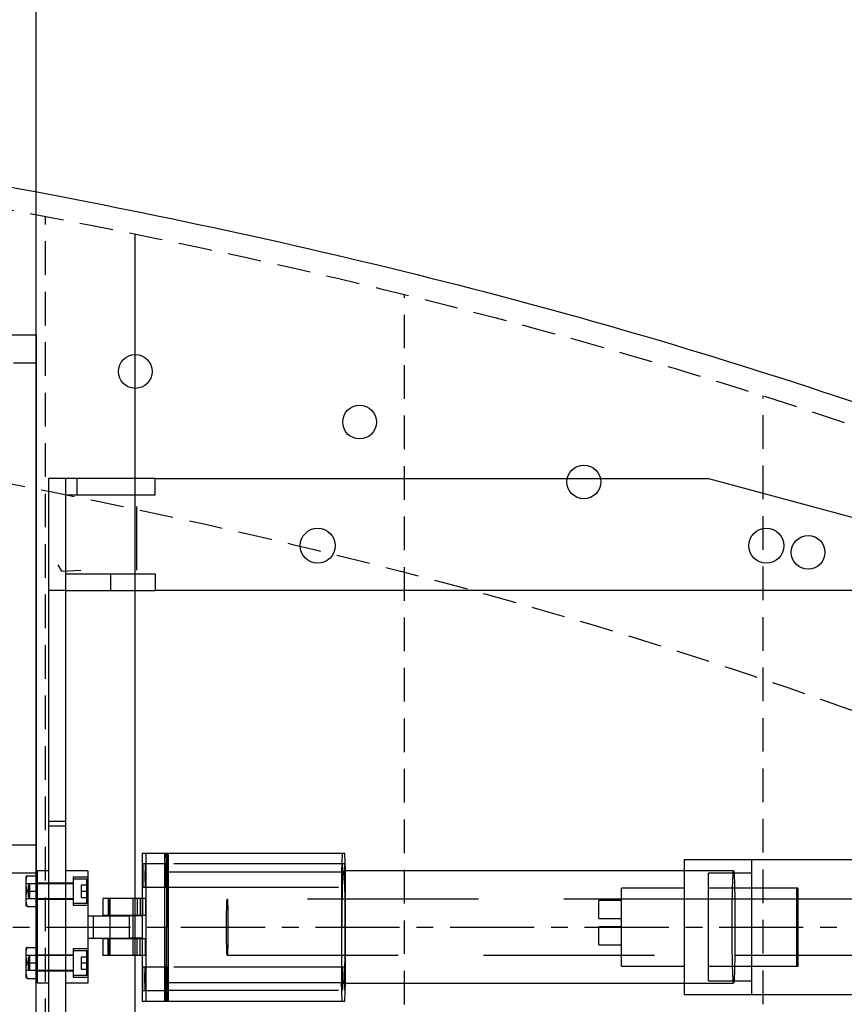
# Model space of a CAD drawing. Extents: x -184.4 to -118.8, y 116.3 to 158.3.
# Tile 4 of 16: x -162.2 to -153, y 125.6 to 136.5. Entities that reach past the tile are written whole.
import ezdxf

# ---------------------------------------------------------------- set-up
doc = ezdxf.new("R2010")
doc.units = 0
doc.header["$LTSCALE"] = 1.5
doc.header["$MEASUREMENT"] = 0
for name, pattern in [('CENTER', [2, 1.25, -0.25, 0.25, -0.25]), ('HIDDEN', [0.375, 0.25, -0.125]), ('SLDHIDDEN0', [1.905, 1.27, -0.635])]:
    doc.linetypes.add(name, pattern=pattern)
doc.layers.get('0').update_dxf_attribs({"linetype": 'CONTINUOUS'})
for name, color, linetype in [('HULL', 7, 'CONTINUOUS'), ('J_BOX_AFT', 171, 'CONTINUOUS'), ('STATION13', 90, 'CONTINUOUS'), ('TAIL', 140, 'CONTINUOUS')]:
    doc.layers.add(name, color=color, linetype=linetype)

msp = doc.modelspace()

# ---------------------------------------------------------------- linework, layer by layer
msp.add_xline((-162.053, 151.548), (0, 1))
at = {"layer": 'HULL', "color": 1, "linetype": 'HIDDEN'}
for p, q in [((-161.946, 118.515), (-161.946, 134.355)), ((-157.946, 119.385), (-157.946, 133.485)), ((-153.946, 120.515), (-153.946, 132.355))]:
    msp.add_line(p, q, dxfattribs=at)
at = {"layer": 'HULL', "color": 1, "linetype": 'CENTER', "ltscale": 0.5}
msp.add_line((-184.437, 126.435), (-141.138, 126.435), dxfattribs=at)
at = {"layer": 'HULL'}
for centre in [(-160.946, 132.627), (-158.446, 132.063), (-155.946, 131.396), (-153.446, 130.611)]:
    msp.add_circle(centre, 0.188, dxfattribs=at)
msp.add_open_spline([(-179.437, 136.547), (-178.949, 136.52), (-178.461, 136.491), (-175.806, 136.325), (-173.64, 136.154), (-169.316, 135.72), (-167.156, 135.47), (-163.359, 134.882), (-161.719, 134.583), (-158.458, 133.885), (-156.837, 133.482), (-153.634, 132.541), (-152.052, 132.004), (-149.922, 131.178), (-149.353, 130.947), (-148.788, 130.706)], degree=3, knots=[86.479217, 86.479217, 86.479217, 86.479217, 87.943917, 87.943917, 94.451676, 94.451676, 100.959435, 100.959435, 105.945501, 105.945501, 110.931566, 110.931566, 115.917632, 115.917632, 117.752109, 117.752109, 117.752109, 117.752109], dxfattribs=at)
at = {"layer": 'HULL', "linetype": 'HIDDEN'}
for points, knots in [([(-179.437, 136.297), (-177.605, 136.194), (-174.437, 135.98), (-169.94, 135.54), (-165.933, 135.054), (-161.927, 134.383), (-157.915, 133.522), (-153.9, 132.393), (-150.867, 131.301), (-149.172, 130.599), (-148.788, 130.435)], [86.493229, 86.493229, 86.493229, 86.493229, 91.998394, 96.017362, 100.048491, 104.104215, 108.197734, 112.354283, 116.605589, 117.858875, 117.858875, 117.858875, 117.858875]), ([(-173.136, 132.831), (-172.097, 132.736), (-171.057, 132.63), (-168.776, 132.377), (-167.544, 132.225), (-165.001, 131.857), (-163.68, 131.634), (-161.051, 131.127), (-159.752, 130.845), (-157.188, 130.202), (-155.919, 129.841), (-153.603, 129.091), (-152.547, 128.714), (-150.988, 128.103), (-150.475, 127.894), (-149.969, 127.677)], [93.08635, 93.08635, 93.08635, 93.08635, 96.275814, 96.275814, 100.099107, 100.099107, 104.254415, 104.254415, 108.409722, 108.409722, 112.56503, 112.56503, 116.105941, 116.105941, 117.858875, 117.858875, 117.858875, 117.858875])]:
    msp.add_open_spline(points, degree=3, knots=knots, dxfattribs=at)
at = {"layer": 'J_BOX_AFT'}
for p, q in [((-165.053, 133.036), (-162.053, 133.036)), ((-162.053, 133.036), (-162.053, 127.036)), ((-160.933, 131.124), (-160.933, 130.411)), ((-162.053, 130.463), (-162.053, 130.386)), ((-161.77, 130.4), (-161.553, 130.411)), ((-162.053, 127.036), (-165.053, 127.036))]:
    msp.add_line(p, q, dxfattribs=at)
at = {"layer": 'J_BOX_AFT', "linetype": 'HIDDEN'}
for p, q in [((-164.553, 132.724), (-162.053, 132.724)), ((-162.053, 127.348), (-164.553, 127.348))]:
    msp.add_line(p, q, dxfattribs=at)
at = {"layer": 'J_BOX_AFT', "color": 5}
msp.add_line((-161.808, 130.471), (-161.77, 130.4), dxfattribs=at)
at = {"layer": 'STATION13'}
msp.add_line((-160.946, 118.72), (-160.946, 134.158), dxfattribs=at)
at = {"layer": 'TAIL', "linetype": 'CONTINUOUS'}
for p, q in [((-161.912, 131.435), (-161.912, 127.558)), ((-161.724, 131.435), (-161.912, 131.435)), ((-161.724, 131.435), (-161.724, 127.558)), ((-161.224, 131.435), (-161.724, 131.435)), ((-160.724, 131.435), (-161.224, 131.435)), ((-160.724, 131.435), (-154.556, 131.435)), ((-160.724, 131.247), (-160.724, 131.435)), ((-154.556, 131.435), (-150.849, 130.435)), ((-161.224, 131.247), (-161.724, 131.247)), ((-160.724, 131.247), (-161.224, 131.247)), ((-161.724, 130.373), (-161.224, 130.373)), ((-161.224, 130.373), (-161.224, 130.185)), ((-161.224, 130.373), (-160.724, 130.373)), ((-160.724, 130.373), (-160.724, 130.185)), ((-161.724, 130.185), (-161.224, 130.185)), ((-161.224, 130.185), (-160.724, 130.185)), ((-152.224, 130.185), (-160.724, 130.185)), ((-161.724, 127.558), (-161.912, 127.558)), ((-161.912, 127.558), (-161.912, 125.312)), ((-161.724, 127.558), (-161.724, 125.312)), ((-161.411, 127.444), (-161.411, 127.444)), ((-160.87, 127.26), (-160.87, 126.753)), ((-160.87, 127.26), (-160.828, 127.26)), ((-160.828, 127.26), (-160.828, 125.61)), ((-160.828, 127.26), (-160.578, 127.26)), ((-160.599, 127.26), (-160.599, 126.435)), ((-160.578, 127.26), (-158.609, 127.26)), ((-160.578, 127.26), (-160.578, 125.61)), ((-158.604, 127.052), (-158.609, 127.26)), ((-154.827, 127.185), (-154.827, 127.06)), ((-154.077, 127.185), (-154.827, 127.185)), ((-154.077, 127.185), (-154.077, 126.747)), ((-154.077, 127.185), (-154.077, 126.747)), ((-152.827, 127.185), (-154.077, 127.185)), ((-162.167, 127.002), (-162.167, 126.668)), ((-162.152, 127.007), (-162.16, 127.007)), ((-162.152, 127.007), (-162.037, 127.007)), ((-162.037, 125.81), (-162.037, 127.06)), ((-161.912, 127.06), (-162.037, 127.06)), ((-161.474, 127.06), (-161.724, 127.06)), ((-161.474, 127.06), (-161.474, 125.81)), ((-160.578, 127.052), (-158.604, 127.052)), ((-160.578, 125.817), (-160.578, 127.052)), ((-154.276, 127.06), (-158.604, 127.06)), ((-158.604, 125.817), (-158.604, 127.052)), ((-162.152, 126.835), (-162.037, 126.835)), ((-161.236, 126.753), (-161.308, 126.753)), ((-161.308, 126.753), (-161.308, 126.565)), ((-161.236, 126.753), (-161.236, 126.565)), ((-160.892, 126.753), (-161.236, 126.753)), ((-160.892, 126.753), (-160.892, 126.565)), ((-160.832, 126.753), (-160.892, 126.753)), ((-160.832, 126.753), (-160.832, 126.565)), ((-151.924, 126.747), (-154.263, 126.747)), ((-162.152, 126.663), (-162.16, 126.663)), ((-162.152, 126.663), (-162.037, 126.663)), ((-162.152, 126.663), (-162.037, 126.663)), ((-161.474, 126.56), (-161.414, 126.56)), ((-161.414, 126.56), (-161.414, 126.31)), ((-161.414, 126.56), (-161.016, 126.56)), ((-161.236, 126.565), (-161.308, 126.565)), ((-160.892, 126.565), (-161.236, 126.565)), ((-161.016, 126.56), (-161.016, 126.31)), ((-160.865, 126.56), (-161.016, 126.56)), ((-160.832, 126.565), (-160.892, 126.565)), ((-160.87, 126.565), (-160.87, 126.56)), ((-160.865, 126.31), (-160.865, 126.56)), ((-160.62, 126.435), (-160.599, 126.435)), ((-160.599, 125.61), (-160.599, 126.435)), ((-160.578, 126.435), (-160.599, 126.435)), ((-161.474, 126.31), (-161.414, 126.31)), ((-161.414, 126.31), (-161.016, 126.31)), ((-161.236, 126.305), (-161.308, 126.305)), ((-161.308, 126.305), (-161.308, 126.117)), ((-161.236, 126.117), (-161.236, 126.305)), ((-160.892, 126.305), (-161.236, 126.305)), ((-160.865, 126.31), (-161.016, 126.31)), ((-160.892, 126.117), (-160.892, 126.305)), ((-160.832, 126.305), (-160.892, 126.305)), ((-160.87, 126.31), (-160.87, 126.305)), ((-160.832, 126.117), (-160.832, 126.305)), ((-162.167, 126.202), (-162.167, 125.868)), ((-162.152, 126.207), (-162.16, 126.207)), ((-162.152, 126.207), (-162.037, 126.207)), ((-161.236, 126.117), (-161.308, 126.117)), ((-160.892, 126.117), (-161.236, 126.117)), ((-160.832, 126.117), (-160.892, 126.117)), ((-160.87, 126.117), (-160.87, 125.61)), ((-154.263, 126.122), (-151.924, 126.122)), ((-154.077, 126.122), (-154.077, 125.685)), ((-154.077, 126.122), (-154.077, 125.685)), ((-162.152, 126.035), (-162.037, 126.035)), ((-162.152, 125.863), (-162.16, 125.863)), ((-162.152, 125.863), (-162.037, 125.863)), ((-162.152, 125.863), (-162.037, 125.863)), ((-161.912, 125.81), (-162.037, 125.81)), ((-161.474, 125.81), (-161.724, 125.81)), ((-160.578, 125.817), (-158.604, 125.817)), ((-158.609, 125.61), (-158.604, 125.817)), ((-158.604, 125.81), (-154.276, 125.81)), ((-154.827, 125.81), (-154.827, 125.685)), ((-154.827, 125.685), (-154.077, 125.685)), ((-154.077, 125.685), (-152.827, 125.685)), ((-160.87, 125.61), (-160.828, 125.61)), ((-160.828, 125.61), (-160.578, 125.61)), ((-160.578, 125.61), (-158.609, 125.61))]:
    msp.add_line(p, q, dxfattribs=at)
at = {"layer": 'TAIL', "linetype": 'SLDHIDDEN0'}
for p, q in [((-161.596, 131.247), (-161.596, 131.435)), ((-161.724, 130.185), (-161.912, 130.185)), ((-161.724, 127.613), (-161.912, 127.613)), ((-160.62, 127.26), (-160.62, 125.61)), ((-160.615, 127.26), (-160.62, 127.052)), ((-160.578, 127.052), (-160.584, 127.26)), ((-158.641, 127.26), (-158.646, 127.052)), ((-160.835, 127.14), (-160.864, 127.14)), ((-160.585, 127.14), (-160.835, 127.14)), ((-160.585, 127.138), (-160.614, 127.138)), ((-158.61, 127.138), (-160.585, 127.138)), ((-161.638, 126.991), (-161.638, 126.678)), ((-161.474, 126.991), (-161.638, 126.991)), ((-161.488, 126.97), (-161.638, 126.97)), ((-161.474, 126.956), (-161.488, 126.97)), ((-161.488, 126.835), (-161.488, 126.97)), ((-160.62, 127.052), (-160.62, 125.817)), ((-160.62, 127.052), (-160.578, 127.052)), ((-158.646, 127.052), (-158.646, 125.817)), ((-158.604, 127.06), (-158.625, 127.06)), ((-154.827, 127.06), (-154.827, 125.81)), ((-154.557, 126.435), (-154.557, 127.035)), ((-154.077, 127.035), (-154.557, 127.035)), ((-162.037, 126.917), (-162.167, 126.917)), ((-162.12, 126.917), (-162.138, 126.898)), ((-162.138, 126.835), (-162.138, 126.898)), ((-162.12, 126.835), (-162.12, 126.917)), ((-161.638, 126.917), (-162.12, 126.917)), ((-161.912, 126.923), (-162.037, 126.923)), ((-161.724, 126.923), (-161.912, 126.923)), ((-161.638, 126.923), (-161.724, 126.923)), ((-161.551, 126.905), (-161.474, 126.905)), ((-161.551, 126.905), (-161.551, 126.835)), ((-160.864, 126.88), (-160.835, 126.88)), ((-160.835, 126.88), (-160.585, 126.88)), ((-160.614, 126.881), (-160.585, 126.881)), ((-160.585, 126.881), (-158.61, 126.881)), ((-154.827, 126.87), (-155.527, 126.87)), ((-155.527, 126.519), (-155.527, 126.87)), ((-153.557, 126.87), (-154.557, 126.87)), ((-153.577, 126.87), (-154.077, 126.87)), ((-153.577, 126.87), (-153.577, 126)), ((-153.557, 126.435), (-153.557, 126.87)), ((-162.167, 126.753), (-162.037, 126.753)), ((-162.138, 126.771), (-162.138, 126.835)), ((-162.138, 126.771), (-162.12, 126.753)), ((-162.12, 126.753), (-162.12, 126.835)), ((-162.12, 126.753), (-161.638, 126.753)), ((-162.037, 126.746), (-161.912, 126.746)), ((-161.912, 126.746), (-161.724, 126.746)), ((-161.724, 126.746), (-161.638, 126.746)), ((-161.551, 126.835), (-161.474, 126.835)), ((-161.551, 126.835), (-161.551, 126.765)), ((-161.551, 126.765), (-161.474, 126.765)), ((-161.551, 126.765), (-161.474, 126.765)), ((-161.488, 126.7), (-161.488, 126.835)), ((-161.247, 126.753), (-161.247, 126.565)), ((-161.229, 126.753), (-161.229, 126.565)), ((-160.969, 126.565), (-160.969, 126.753)), ((-160.927, 126.753), (-160.927, 126.565)), ((-160.87, 126.753), (-160.87, 126.565)), ((-160.867, 126.753), (-160.867, 126.565)), ((-154.263, 126.747), (-159.921, 126.747)), ((-154.077, 126.747), (-154.077, 126.122)), ((-154.077, 126.747), (-154.077, 126.122)), ((-161.638, 126.7), (-161.488, 126.7)), ((-161.638, 126.678), (-161.474, 126.678)), ((-161.488, 126.7), (-161.474, 126.713)), ((-155.777, 126.65), (-155.777, 126.731)), ((-155.527, 126.731), (-155.777, 126.731)), ((-155.777, 126.531), (-155.777, 126.65)), ((-161.229, 126.56), (-161.229, 126.31)), ((-161.016, 126.56), (-161.016, 126.31)), ((-160.969, 126.31), (-160.969, 126.56)), ((-160.87, 126.56), (-160.87, 126.31)), ((-155.777, 126.531), (-155.527, 126.531)), ((-155.777, 126.356), (-155.777, 126.437)), ((-155.527, 126.437), (-155.777, 126.437)), ((-155.527, 126), (-155.527, 126.519)), ((-154.557, 125.835), (-154.557, 126.435)), ((-153.557, 126), (-153.557, 126.435)), ((-161.247, 126.117), (-161.247, 126.305)), ((-161.229, 126.305), (-161.229, 126.117)), ((-160.969, 126.117), (-160.969, 126.305)), ((-160.927, 126.117), (-160.927, 126.305)), ((-160.87, 126.305), (-160.87, 126.117)), ((-160.867, 126.117), (-160.867, 126.305)), ((-155.777, 126.237), (-155.777, 126.356)), ((-155.777, 126.237), (-155.527, 126.237)), ((-162.037, 126.117), (-162.167, 126.117)), ((-162.12, 126.117), (-162.138, 126.098)), ((-162.138, 126.035), (-162.138, 126.098)), ((-162.12, 126.035), (-162.12, 126.117)), ((-161.638, 126.117), (-162.12, 126.117)), ((-161.912, 126.123), (-162.037, 126.123)), ((-161.724, 126.123), (-161.912, 126.123)), ((-161.638, 126.123), (-161.724, 126.123)), ((-161.638, 126.191), (-161.638, 125.878)), ((-161.474, 126.191), (-161.638, 126.191)), ((-161.488, 126.17), (-161.638, 126.17)), ((-161.551, 126.105), (-161.474, 126.105)), ((-161.551, 126.105), (-161.551, 126.035)), ((-161.474, 126.156), (-161.488, 126.17)), ((-161.488, 126.035), (-161.488, 126.17)), ((-159.921, 126.122), (-154.263, 126.122)), ((-162.138, 125.971), (-162.138, 126.035)), ((-162.12, 125.953), (-162.12, 126.035)), ((-161.551, 126.035), (-161.474, 126.035)), ((-161.551, 126.035), (-161.551, 125.965)), ((-161.488, 125.9), (-161.488, 126.035)), ((-160.835, 125.99), (-160.864, 125.99)), ((-160.585, 125.99), (-160.835, 125.99)), ((-160.585, 125.988), (-160.614, 125.988)), ((-158.61, 125.988), (-160.585, 125.988)), ((-155.527, 126), (-154.827, 126)), ((-154.557, 126), (-153.557, 126)), ((-154.077, 126), (-153.577, 126)), ((-162.167, 125.953), (-162.037, 125.953)), ((-162.138, 125.971), (-162.12, 125.953)), ((-162.12, 125.953), (-161.638, 125.953)), ((-162.037, 125.946), (-161.912, 125.946)), ((-161.912, 125.946), (-161.724, 125.946)), ((-161.724, 125.946), (-161.638, 125.946)), ((-161.638, 125.9), (-161.488, 125.9)), ((-161.638, 125.878), (-161.474, 125.878)), ((-161.551, 125.965), (-161.474, 125.965)), ((-161.551, 125.965), (-161.474, 125.965)), ((-161.488, 125.9), (-161.474, 125.913)), ((-160.62, 125.817), (-160.578, 125.817)), ((-160.62, 125.817), (-160.615, 125.61)), ((-160.584, 125.61), (-160.578, 125.817)), ((-158.641, 125.61), (-158.646, 125.817)), ((-158.625, 125.81), (-158.604, 125.81)), ((-154.557, 125.835), (-154.077, 125.835)), ((-160.864, 125.73), (-160.835, 125.73)), ((-160.835, 125.73), (-160.585, 125.73)), ((-160.614, 125.731), (-160.585, 125.731)), ((-160.585, 125.731), (-158.61, 125.731))]:
    msp.add_line(p, q, dxfattribs=at)
at = {"layer": 'TAIL', "linetype": 'CONTINUOUS', "flags": 128}
for points in [[(-160.864, 126.88), (-160.865, 126.884), (-160.866, 126.896), (-160.866, 126.915), (-160.867, 126.94), (-160.867, 126.97), (-160.867, 127.002), (-160.867, 127.034), (-160.867, 127.065), (-160.867, 127.093), (-160.866, 127.115), (-160.865, 127.131), (-160.864, 127.139), (-160.864, 127.139), (-160.863, 127.131), (-160.862, 127.115), (-160.861, 127.093), (-160.861, 127.065), (-160.861, 127.034), (-160.861, 127.002), (-160.861, 126.97), (-160.861, 126.94), (-160.862, 126.915), (-160.862, 126.896), (-160.863, 126.884), (-160.864, 126.88)], [(-160.835, 127.14), (-160.836, 127.136), (-160.836, 127.124), (-160.837, 127.104), (-160.837, 127.079), (-160.838, 127.05), (-160.838, 127.018), (-160.838, 126.985), (-160.838, 126.954), (-160.837, 126.927), (-160.837, 126.905), (-160.836, 126.889), (-160.835, 126.881), (-160.834, 126.881), (-160.833, 126.889), (-160.833, 126.905), (-160.832, 126.927), (-160.832, 126.954), (-160.831, 126.985), (-160.831, 127.018), (-160.832, 127.05), (-160.832, 127.079), (-160.832, 127.104), (-160.833, 127.124), (-160.834, 127.136), (-160.835, 127.14)], [(-162.152, 126.835), (-162.164, 126.896), (-162.162, 126.961), (-162.152, 127.007)], [(-154.276, 127.06), (-154.276, 127.059), (-154.274, 127.053), (-154.272, 127.039), (-154.271, 127.017), (-154.269, 126.987), (-154.268, 126.951), (-154.266, 126.907), (-154.265, 126.857), (-154.264, 126.802), (-154.263, 126.742), (-154.262, 126.678), (-154.261, 126.611), (-154.261, 126.541), (-154.261, 126.47), (-154.261, 126.399), (-154.261, 126.328), (-154.261, 126.259), (-154.262, 126.191), (-154.263, 126.127), (-154.264, 126.067), (-154.265, 126.012), (-154.266, 125.962), (-154.268, 125.919), (-154.269, 125.882), (-154.271, 125.852), (-154.272, 125.83), (-154.274, 125.816), (-154.276, 125.81), (-154.276, 125.81)], [(-162.152, 126.663), (-162.164, 126.724), (-162.162, 126.789), (-162.152, 126.835)], [(-162.152, 126.035), (-162.164, 126.096), (-162.162, 126.161), (-162.152, 126.207)], [(-162.152, 125.863), (-162.164, 125.924), (-162.162, 125.989), (-162.152, 126.035)], [(-160.864, 125.99), (-160.865, 125.986), (-160.866, 125.974), (-160.866, 125.954), (-160.867, 125.929), (-160.867, 125.9), (-160.867, 125.868), (-160.867, 125.835), (-160.867, 125.804), (-160.867, 125.777), (-160.866, 125.755), (-160.865, 125.739), (-160.864, 125.731), (-160.864, 125.731), (-160.863, 125.739), (-160.862, 125.755), (-160.861, 125.777), (-160.861, 125.804), (-160.861, 125.835), (-160.861, 125.868), (-160.861, 125.9), (-160.861, 125.929), (-160.862, 125.954), (-160.862, 125.974), (-160.863, 125.986), (-160.864, 125.99)], [(-160.835, 125.73), (-160.836, 125.734), (-160.836, 125.746), (-160.837, 125.765), (-160.837, 125.79), (-160.838, 125.82), (-160.838, 125.852), (-160.838, 125.884), (-160.838, 125.915), (-160.837, 125.943), (-160.837, 125.965), (-160.836, 125.981), (-160.835, 125.989), (-160.834, 125.989), (-160.833, 125.981), (-160.833, 125.965), (-160.832, 125.943), (-160.832, 125.915), (-160.831, 125.884), (-160.831, 125.852), (-160.832, 125.82), (-160.832, 125.79), (-160.832, 125.765), (-160.833, 125.746), (-160.834, 125.734), (-160.835, 125.73)]]:
    msp.add_lwpolyline(points, dxfattribs=at)
at = {"layer": 'TAIL', "linetype": 'SLDHIDDEN0', "flags": 128}
for points in [[(-160.614, 126.88), (-160.615, 126.884), (-160.616, 126.896), (-160.616, 126.915), (-160.617, 126.94), (-160.617, 126.97), (-160.617, 127.002), (-160.617, 127.034), (-160.617, 127.065), (-160.617, 127.093), (-160.616, 127.115), (-160.615, 127.131), (-160.615, 127.139), (-160.614, 127.139), (-160.613, 127.131), (-160.612, 127.115), (-160.612, 127.093), (-160.611, 127.065), (-160.611, 127.034), (-160.611, 127.002), (-160.611, 126.97), (-160.611, 126.94), (-160.612, 126.915), (-160.612, 126.896), (-160.613, 126.884), (-160.614, 126.88)], [(-160.611, 127.01), (-160.611, 127.042), (-160.611, 127.072), (-160.612, 127.098), (-160.612, 127.118), (-160.613, 127.132), (-160.614, 127.138), (-160.615, 127.136), (-160.615, 127.126), (-160.616, 127.109), (-160.617, 127.085), (-160.617, 127.057), (-160.617, 127.026), (-160.617, 126.994), (-160.617, 126.962), (-160.617, 126.934), (-160.616, 126.911), (-160.615, 126.893), (-160.615, 126.884), (-160.614, 126.881), (-160.613, 126.888), (-160.612, 126.901), (-160.612, 126.922), (-160.611, 126.948), (-160.611, 126.978), (-160.611, 127.01)], [(-160.585, 127.14), (-160.586, 127.136), (-160.586, 127.124), (-160.587, 127.104), (-160.588, 127.079), (-160.588, 127.05), (-160.588, 127.018), (-160.588, 126.985), (-160.588, 126.954), (-160.587, 126.927), (-160.587, 126.905), (-160.586, 126.889), (-160.585, 126.881), (-160.584, 126.881), (-160.584, 126.889), (-160.583, 126.905), (-160.582, 126.927), (-160.582, 126.954), (-160.582, 126.985), (-160.581, 127.018), (-160.582, 127.05), (-160.582, 127.079), (-160.582, 127.104), (-160.583, 127.124), (-160.584, 127.136), (-160.585, 127.14)], [(-160.588, 127.01), (-160.588, 127.042), (-160.588, 127.072), (-160.587, 127.098), (-160.587, 127.118), (-160.586, 127.132), (-160.585, 127.138), (-160.584, 127.136), (-160.583, 127.126), (-160.583, 127.109), (-160.582, 127.085), (-160.582, 127.057), (-160.582, 127.026), (-160.582, 126.994), (-160.582, 126.962), (-160.582, 126.934), (-160.583, 126.911), (-160.583, 126.893), (-160.584, 126.884), (-160.585, 126.881), (-160.586, 126.888), (-160.587, 126.901), (-160.587, 126.922), (-160.588, 126.948), (-160.588, 126.978), (-160.588, 127.01)], [(-158.636, 127.01), (-158.637, 127.042), (-158.637, 127.072), (-158.637, 127.098), (-158.638, 127.118), (-158.639, 127.132), (-158.64, 127.138), (-158.64, 127.136), (-158.641, 127.126), (-158.642, 127.109), (-158.642, 127.085), (-158.643, 127.057), (-158.643, 127.026), (-158.643, 126.994), (-158.643, 126.962), (-158.642, 126.934), (-158.642, 126.911), (-158.641, 126.893), (-158.64, 126.884), (-158.64, 126.881), (-158.639, 126.888), (-158.638, 126.901), (-158.637, 126.922), (-158.637, 126.948), (-158.637, 126.978), (-158.636, 127.01)], [(-158.614, 127.01), (-158.614, 127.042), (-158.613, 127.072), (-158.613, 127.098), (-158.612, 127.118), (-158.611, 127.132), (-158.611, 127.138), (-158.61, 127.136), (-158.609, 127.126), (-158.608, 127.109), (-158.608, 127.085), (-158.607, 127.057), (-158.607, 127.026), (-158.607, 126.994), (-158.607, 126.962), (-158.608, 126.934), (-158.608, 126.911), (-158.609, 126.893), (-158.61, 126.884), (-158.611, 126.881), (-158.611, 126.888), (-158.612, 126.901), (-158.613, 126.922), (-158.613, 126.948), (-158.614, 126.978), (-158.614, 127.01)], [(-158.641, 126.435), (-158.641, 126.506), (-158.641, 126.576), (-158.64, 126.645), (-158.639, 126.71), (-158.638, 126.773), (-158.637, 126.83), (-158.636, 126.883), (-158.635, 126.93), (-158.633, 126.97), (-158.632, 127.003), (-158.63, 127.029), (-158.628, 127.047), (-158.626, 127.057), (-158.625, 127.059), (-158.623, 127.053), (-158.621, 127.039), (-158.619, 127.017), (-158.618, 126.987), (-158.616, 126.951), (-158.615, 126.907), (-158.613, 126.857), (-158.612, 126.802), (-158.611, 126.742), (-158.61, 126.678), (-158.61, 126.611), (-158.609, 126.541), (-158.609, 126.47), (-158.609, 126.399), (-158.609, 126.328), (-158.61, 126.259), (-158.61, 126.191), (-158.611, 126.127), (-158.612, 126.067), (-158.613, 126.012), (-158.615, 125.962), (-158.616, 125.919), (-158.618, 125.882), (-158.619, 125.852), (-158.621, 125.83), (-158.623, 125.816), (-158.625, 125.81), (-158.626, 125.812), (-158.628, 125.822), (-158.63, 125.84), (-158.632, 125.866), (-158.633, 125.9), (-158.635, 125.94), (-158.636, 125.987), (-158.637, 126.039), (-158.638, 126.097), (-158.639, 126.159), (-158.64, 126.225), (-158.641, 126.293), (-158.641, 126.363), (-158.641, 126.435)], [(-154.292, 126.435), (-154.292, 126.506), (-154.292, 126.576), (-154.292, 126.645), (-154.291, 126.71), (-154.29, 126.773), (-154.289, 126.83), (-154.288, 126.883), (-154.286, 126.93), (-154.285, 126.97), (-154.283, 127.003), (-154.281, 127.029), (-154.28, 127.047), (-154.278, 127.057), (-154.276, 127.06)], [(-159.925, 126.703), (-159.924, 126.725), (-159.923, 126.74), (-159.922, 126.747), (-159.92, 126.745), (-159.919, 126.736), (-159.918, 126.719), (-159.917, 126.694), (-159.916, 126.663), (-159.915, 126.626), (-159.914, 126.584), (-159.914, 126.538), (-159.913, 126.489), (-159.913, 126.439), (-159.913, 126.389), (-159.914, 126.34), (-159.914, 126.293), (-159.915, 126.25), (-159.916, 126.212), (-159.917, 126.18), (-159.918, 126.154), (-159.919, 126.136), (-159.92, 126.125), (-159.921, 126.122), (-159.923, 126.128), (-159.924, 126.141), (-159.925, 126.162), (-159.926, 126.19), (-159.927, 126.224), (-159.928, 126.264), (-159.928, 126.308), (-159.929, 126.356), (-159.929, 126.406), (-159.929, 126.456), (-159.929, 126.506), (-159.929, 126.553), (-159.928, 126.598), (-159.927, 126.639), (-159.926, 126.674), (-159.925, 126.703)], [(-154.276, 125.81), (-154.278, 125.812), (-154.28, 125.822), (-154.281, 125.84), (-154.283, 125.866), (-154.285, 125.9), (-154.286, 125.94), (-154.288, 125.987), (-154.289, 126.039), (-154.29, 126.097), (-154.291, 126.159), (-154.292, 126.225), (-154.292, 126.293), (-154.292, 126.363), (-154.292, 126.435)], [(-160.614, 125.99), (-160.615, 125.986), (-160.616, 125.974), (-160.616, 125.954), (-160.617, 125.929), (-160.617, 125.9), (-160.617, 125.868), (-160.617, 125.835), (-160.617, 125.804), (-160.617, 125.777), (-160.616, 125.755), (-160.615, 125.739), (-160.615, 125.731), (-160.614, 125.731), (-160.613, 125.739), (-160.612, 125.755), (-160.612, 125.777), (-160.611, 125.804), (-160.611, 125.835), (-160.611, 125.868), (-160.611, 125.9), (-160.611, 125.929), (-160.612, 125.954), (-160.612, 125.974), (-160.613, 125.986), (-160.614, 125.99)], [(-160.617, 125.86), (-160.617, 125.892), (-160.617, 125.922), (-160.616, 125.948), (-160.616, 125.968), (-160.615, 125.982), (-160.614, 125.988), (-160.613, 125.986), (-160.613, 125.976), (-160.612, 125.959), (-160.611, 125.935), (-160.611, 125.907), (-160.611, 125.876), (-160.611, 125.844), (-160.611, 125.812), (-160.611, 125.784), (-160.612, 125.761), (-160.613, 125.743), (-160.613, 125.734), (-160.614, 125.731), (-160.615, 125.738), (-160.616, 125.751), (-160.616, 125.772), (-160.617, 125.798), (-160.617, 125.828), (-160.617, 125.86)], [(-160.585, 125.73), (-160.586, 125.734), (-160.586, 125.746), (-160.587, 125.765), (-160.588, 125.79), (-160.588, 125.82), (-160.588, 125.852), (-160.588, 125.884), (-160.588, 125.915), (-160.587, 125.943), (-160.587, 125.965), (-160.586, 125.981), (-160.585, 125.989), (-160.584, 125.989), (-160.584, 125.981), (-160.583, 125.965), (-160.582, 125.943), (-160.582, 125.915), (-160.582, 125.884), (-160.581, 125.852), (-160.582, 125.82), (-160.582, 125.79), (-160.582, 125.765), (-160.583, 125.746), (-160.584, 125.734), (-160.585, 125.73)], [(-160.581, 125.86), (-160.582, 125.892), (-160.582, 125.922), (-160.582, 125.948), (-160.583, 125.968), (-160.584, 125.982), (-160.585, 125.988), (-160.585, 125.986), (-160.586, 125.976), (-160.587, 125.959), (-160.587, 125.935), (-160.588, 125.907), (-160.588, 125.876), (-160.588, 125.844), (-160.588, 125.812), (-160.587, 125.784), (-160.587, 125.761), (-160.586, 125.743), (-160.585, 125.734), (-160.585, 125.731), (-160.584, 125.738), (-160.583, 125.751), (-160.582, 125.772), (-160.582, 125.798), (-160.582, 125.828), (-160.581, 125.86)], [(-158.643, 125.86), (-158.643, 125.892), (-158.643, 125.922), (-158.642, 125.948), (-158.641, 125.968), (-158.641, 125.982), (-158.64, 125.988), (-158.639, 125.986), (-158.638, 125.976), (-158.638, 125.959), (-158.637, 125.935), (-158.637, 125.907), (-158.636, 125.876), (-158.636, 125.844), (-158.637, 125.812), (-158.637, 125.784), (-158.638, 125.761), (-158.638, 125.743), (-158.639, 125.734), (-158.64, 125.731), (-158.641, 125.738), (-158.641, 125.751), (-158.642, 125.772), (-158.643, 125.798), (-158.643, 125.828), (-158.643, 125.86)], [(-158.607, 125.86), (-158.607, 125.892), (-158.608, 125.922), (-158.608, 125.948), (-158.609, 125.968), (-158.609, 125.982), (-158.61, 125.988), (-158.611, 125.986), (-158.612, 125.976), (-158.613, 125.959), (-158.613, 125.935), (-158.613, 125.907), (-158.614, 125.876), (-158.614, 125.844), (-158.613, 125.812), (-158.613, 125.784), (-158.613, 125.761), (-158.612, 125.743), (-158.611, 125.734), (-158.61, 125.731), (-158.609, 125.738), (-158.609, 125.751), (-158.608, 125.772), (-158.608, 125.798), (-158.607, 125.828), (-158.607, 125.86)]]:
    msp.add_lwpolyline(points, dxfattribs=at)
at = {"layer": 'TAIL', "linetype": 'CONTINUOUS'}
for centre in [(-158.912, 130.685), (-153.912, 130.685)]:
    msp.add_circle(centre, 0.195, dxfattribs=at)

doc.saveas('drawing.dxf')
